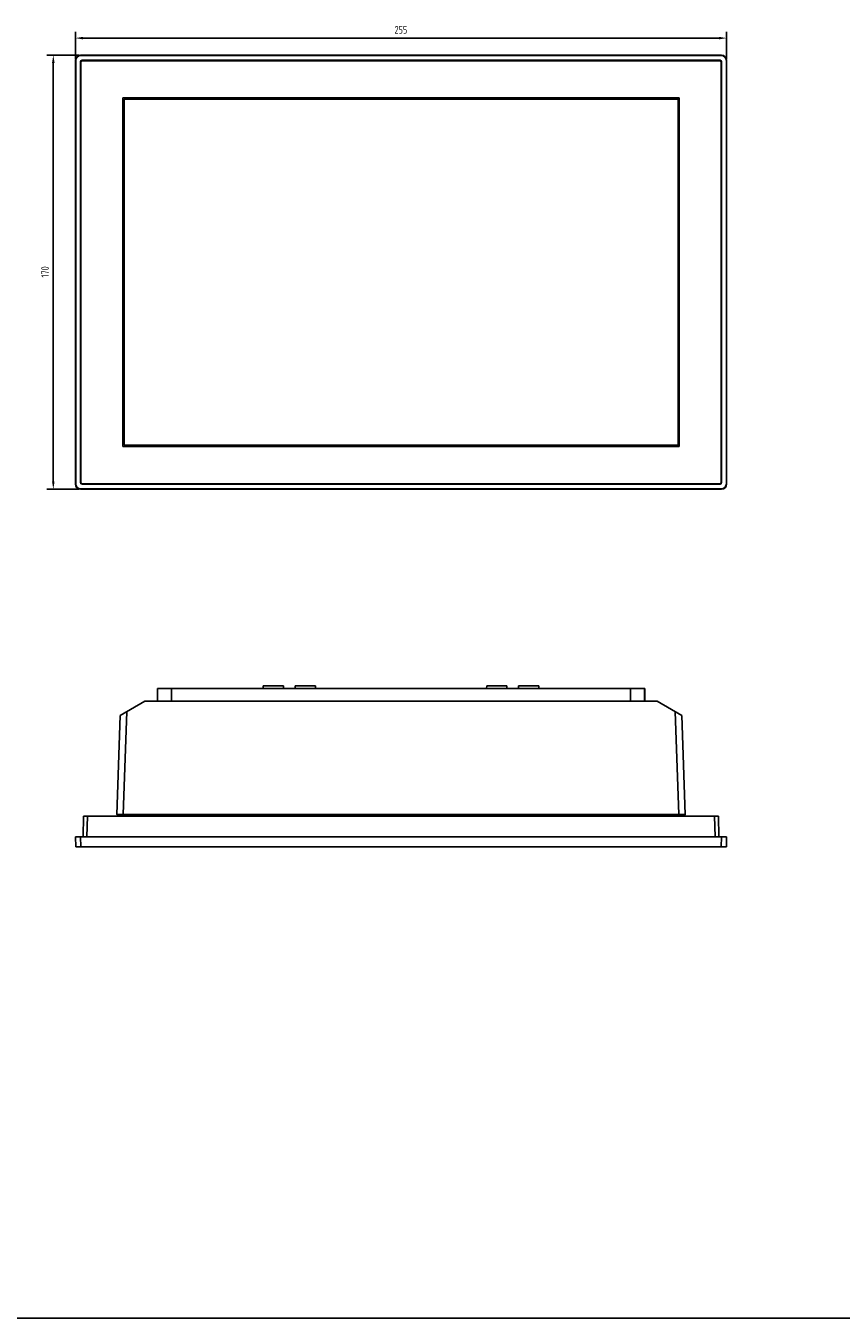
# Model space of a CAD drawing. Header units: millimetres. Extents: x 0 to 3905, y -1166 to 1110.
# Tile 3 of 155: x 275 to 594, y 0 to 506. Entities that reach past the tile are written whole.
import ezdxf

# ---------------------------------------------------------------- set-up
doc = ezdxf.new("R2010")
doc.units = ezdxf.units.MM
doc.header["$LTSCALE"] = 65.395
doc.header["$PDMODE"] = 3
doc.header["$PDSIZE"] = 8
doc.layers.get('0').update_dxf_attribs({"linetype": 'CONTINUOUS'})
doc.layers.get('Defpoints').update_dxf_attribs({"linetype": 'CONTINUOUS'})
for name, color, linetype in [('000-VT2000_DXF_DIMENSION', 7, 'CONTINUOUS'), ('000-VT2000_DXF_FORMAT', 7, 'CONTINUOUS'), ('DE-13-001392DXF_CONTINUOUS_LINE', 7, 'CONTINUOUS'), ('DE-13-001394DXF_CONTINUOUS_LINE', 7, 'CONTINUOUS'), ('VT2000-TP2_DXF_CONTINUOUS_LINE', 7, 'CONTINUOUS')]:
    doc.layers.add(name, color=color, linetype=linetype)
doc.styles.get("Standard").update_dxf_attribs({"font": 'ISOCP', "width": 0.8})
doc.dimstyles.new('DIMSTYLE_1', dxfattribs={"dimtxt": 3, "dimasz": 3, "dimexe": 2.5, "dimexo": 0.5, "dimgap": 0.75, "dimtad": 1, "dimdsep": 46, "dimtxsty": 'Standard', "dimblk": '_FILLED', "dimblk1": '_FILLED', "dimblk2": '_FILLED', "dimcen": 0.09, "dimclrt": 3, "dimazin": 2, "dimtp": 0.5, "dimtm": 0.5, "dimtfac": 1, "dimtofl": 0, "dimtmove": 0, "dimatfit": 3, "dimldrblk": '_FILLED', "dimfxl": 1, "dimtolj": 1, "dimarcsym": 0})

# ---------------------------------------------------------------- blocks, each defined once
blk = doc.blocks.new('_FILLED')
at = {"color": 0, "linetype": 'ByBlock'}
blk.add_solid([(0, 0), (-1, 0.17), (-1, -0.17)], dxfattribs=at)
blk = doc.blocks.new('*D44')
at = {"layer": '000-VT2000_DXF_DIMENSION', "color": 0, "lineweight": -2}
for p, q in [((294.65, 493.27), (294.65, 503.98)), ((546.65, 501.48), (297.65, 501.48)), ((549.65, 493.27), (549.65, 503.98))]:
    blk.add_line(p, q, dxfattribs=at)
at = {"layer": 'Defpoints', "color": 0}
for p in [(294.65, 501.48), (294.65, 492.77), (549.65, 492.77)]:
    blk.add_point(p, dxfattribs=at)
at = {"layer": '000-VT2000_DXF_DIMENSION', "color": 0, "linetype": 'ByBlock', "lineweight": -2, "xscale": 3, "yscale": 3, "zscale": 3}
for p, rotation in [((294.65, 501.48), 180), ((549.65, 501.48), 360)]:
    blk.add_blockref('_FILLED', p, dxfattribs=dict(at, rotation=rotation))
at = {"layer": '000-VT2000_DXF_DIMENSION', "color": 3, "insert": (422.1, 506.23), "char_height": 3, "attachment_point": 2, "line_spacing_factor": 0.9}
blk.add_mtext('\\A1;255', dxfattribs=at)
blk = doc.blocks.new('*D45')
at = {"layer": '000-VT2000_DXF_DIMENSION', "color": 0, "lineweight": -2}
for p, q in [((296.15, 494.77), (283.48, 494.77)), ((285.98, 491.77), (285.98, 327.77)), ((296.15, 324.77), (283.48, 324.77))]:
    blk.add_line(p, q, dxfattribs=at)
at = {"layer": 'Defpoints', "color": 0}
for p in [(296.65, 494.77), (285.98, 324.77), (296.65, 324.77)]:
    blk.add_point(p, dxfattribs=at)
at = {"layer": '000-VT2000_DXF_DIMENSION', "color": 0, "linetype": 'ByBlock', "lineweight": -2, "xscale": 3, "yscale": 3, "zscale": 3}
for p, rotation in [((285.98, 494.77), 90), ((285.98, 324.77), 270)]:
    blk.add_blockref('_FILLED', p, dxfattribs=dict(at, rotation=rotation))
at = {"layer": '000-VT2000_DXF_DIMENSION', "color": 3, "insert": (281.23, 409.88), "char_height": 3, "attachment_point": 2, "rotation": 90, "line_spacing_factor": 0.9}
blk.add_mtext('\\A1;170', dxfattribs=at)

msp = doc.modelspace()

# ---------------------------------------------------------------- linework, layer by layer
at = {"layer": '000-VT2000_DXF_FORMAT', "color": 7}
msp.add_line((0, 0), (1189, 0), dxfattribs=at)
at = {"layer": 'DE-13-001392DXF_CONTINUOUS_LINE'}
for p, q in [((326.748, 246.71), (326.748, 241.71)), ((326.748, 246.71), (517.561, 246.71)), ((326.771, 246.71), (326.771, 241.71)), ((332.264, 246.71), (332.264, 241.71)), ((332.319, 246.71), (332.319, 241.71)), ((368.166, 246.71), (368.192, 247.71)), ((368.192, 247.71), (376.116, 247.71)), ((376.142, 246.71), (376.116, 247.71)), ((380.666, 246.71), (380.692, 247.71)), ((380.692, 247.71), (388.616, 247.71)), ((388.642, 246.71), (388.616, 247.71)), ((455.666, 246.71), (455.692, 247.71)), ((455.692, 247.71), (463.616, 247.71)), ((463.642, 246.71), (463.616, 247.71)), ((468.166, 246.71), (468.192, 247.71)), ((468.192, 247.71), (476.116, 247.71)), ((476.142, 246.71), (476.116, 247.71)), ((511.99, 246.71), (511.99, 241.71)), ((512.045, 246.71), (512.045, 241.71)), ((517.538, 246.71), (517.538, 241.71)), ((517.561, 246.71), (517.561, 241.71)), ((312.217, 236.162), (321.826, 241.71)), ((522.482, 241.71), (321.826, 241.71)), ((532.092, 236.162), (522.482, 241.71)), ((312.217, 236.162), (310.86, 197.309)), ((314.767, 237.634), (313.359, 197.309)), ((529.542, 237.634), (530.95, 197.309)), ((532.092, 236.162), (533.448, 197.309)), ((311.343, 196.81), (310.86, 197.309)), ((532.966, 196.81), (311.343, 196.81)), ((313.359, 196.81), (313.359, 197.309)), ((530.95, 197.309), (313.359, 197.309)), ((530.95, 196.81), (530.95, 197.309)), ((532.966, 196.81), (533.448, 197.309))]:
    msp.add_line(p, q, dxfattribs=at)
for points, knots in [([(311.862, 197.316), (311.788, 197.316), (311.648, 197.316), (311.45, 197.316), (311.302, 197.316), (311.196, 197.315), (311.127, 197.315), (311.066, 197.315), (311.013, 197.314), (310.967, 197.313), (310.93, 197.313), (310.904, 197.312), (310.887, 197.312), (310.878, 197.311), (310.871, 197.311), (310.865, 197.31), (310.862, 197.31), (310.86, 197.31), (310.86, 197.309)], [0, 0, 0, 0, 0.2210973, 0.419126, 0.5914328, 0.6672043, 0.7357072, 0.7967114, 0.8500117, 0.8954287, 0.9328098, 0.9620295, 0.9735473, 0.9829909, 0.9903536, 0.9956323, 0.9988305, 1, 1, 1, 1]), ([(313.359, 197.309), (313.226, 197.31), (312.726, 197.313), (312.227, 197.315), (311.862, 197.316)], [0, 0, 0, 0, 0.2670096, 1, 1, 1, 1]), ([(532.447, 197.316), (532.334, 197.316), (531.835, 197.314), (531.336, 197.312), (530.95, 197.309)], [0, 0, 0, 0, 0.2264976, 1, 1, 1, 1]), ([(533.448, 197.309), (533.448, 197.31), (533.446, 197.31), (533.444, 197.31), (533.438, 197.311), (533.431, 197.311), (533.421, 197.312), (533.405, 197.312), (533.379, 197.313), (533.341, 197.313), (533.296, 197.314), (533.242, 197.315), (533.181, 197.315), (533.113, 197.315), (533.007, 197.316), (532.858, 197.316), (532.661, 197.316), (532.521, 197.316), (532.447, 197.316)], [0, 0, 0, 0, 0.0011698, 0.0043685, 0.009648, 0.0170117, 0.0264563, 0.0379749, 0.0671955, 0.1045772, 0.1499948, 0.2032954, 0.2642996, 0.3328023, 0.4085734, 0.5808789, 0.7789055, 1, 1, 1, 1])]:
    msp.add_open_spline(points, degree=3, knots=knots, dxfattribs=at)
at = {"layer": 'DE-13-001394DXF_CONTINUOUS_LINE'}
for p, q in [((294.654, 492.767), (294.654, 326.766)), ((294.756, 492.665), (294.654, 492.767)), ((294.756, 492.665), (294.756, 326.868)), ((296.617, 492.204), (296.617, 327.329)), ((296.617, 492.204), (296.687, 492.134)), ((296.756, 494.665), (296.654, 494.767)), ((547.655, 494.767), (296.654, 494.767)), ((296.687, 327.4), (296.687, 492.134)), ((296.805, 492.134), (296.687, 492.134)), ((547.553, 494.665), (296.756, 494.665)), ((297.217, 492.804), (297.287, 492.734)), ((547.092, 492.804), (297.217, 492.804)), ((297.287, 492.616), (297.287, 492.734)), ((297.287, 492.734), (547.022, 492.734)), ((302.112, 492.617), (302.262, 492.767)), ((310.52, 492.617), (310.67, 492.767)), ((318.927, 492.617), (319.077, 492.767)), ((327.335, 492.617), (327.485, 492.767)), ((335.742, 492.617), (335.892, 492.767)), ((344.15, 492.617), (344.3, 492.767)), ((352.557, 492.617), (352.707, 492.767)), ((360.965, 492.617), (361.115, 492.767)), ((369.372, 492.617), (369.522, 492.767)), ((377.78, 492.617), (377.93, 492.767)), ((386.187, 492.617), (386.337, 492.767)), ((394.595, 492.617), (394.745, 492.767)), ((403.002, 492.617), (403.152, 492.767)), ((411.41, 492.617), (411.56, 492.767)), ((419.817, 492.617), (419.967, 492.767)), ((428.225, 492.617), (428.375, 492.767)), ((436.632, 492.617), (436.782, 492.767)), ((445.04, 492.617), (445.19, 492.767)), ((453.447, 492.617), (453.597, 492.767)), ((461.855, 492.617), (462.005, 492.767)), ((470.262, 492.617), (470.412, 492.767)), ((478.67, 492.617), (478.82, 492.767)), ((487.077, 492.617), (487.227, 492.767)), ((495.485, 492.617), (495.635, 492.767)), ((503.892, 492.617), (504.042, 492.767)), ((512.3, 492.617), (512.45, 492.767)), ((520.707, 492.617), (520.857, 492.767)), ((529.115, 492.617), (529.265, 492.767)), ((537.522, 492.617), (537.672, 492.767)), ((545.93, 492.617), (546.08, 492.767)), ((547.022, 492.734), (547.092, 492.804)), ((547.022, 492.616), (547.022, 492.734)), ((547.504, 492.134), (547.621, 492.134)), ((547.553, 494.665), (547.655, 494.767)), ((547.621, 492.134), (547.692, 492.204)), ((547.621, 492.134), (547.621, 327.4)), ((547.692, 327.329), (547.692, 492.204)), ((549.552, 492.665), (549.654, 492.767)), ((549.552, 326.868), (549.552, 492.665)), ((549.654, 326.766), (549.654, 492.767)), ((296.654, 487.159), (296.804, 487.309)), ((547.504, 485.784), (547.654, 485.934)), ((296.654, 478.751), (296.804, 478.901)), ((547.504, 477.376), (547.654, 477.526)), ((296.654, 470.344), (296.804, 470.494)), ((547.504, 468.969), (547.654, 469.119)), ((296.654, 461.936), (296.804, 462.086)), ((547.504, 460.561), (547.654, 460.711)), ((296.654, 453.529), (296.804, 453.679)), ((547.504, 452.154), (547.654, 452.304)), ((296.654, 445.121), (296.804, 445.271)), ((547.504, 443.746), (547.654, 443.896)), ((296.654, 436.714), (296.804, 436.864)), ((547.504, 435.339), (547.654, 435.489)), ((296.654, 428.306), (296.804, 428.456)), ((547.504, 426.931), (547.654, 427.081)), ((296.654, 419.899), (296.804, 420.049)), ((547.504, 418.524), (547.654, 418.674)), ((296.654, 411.491), (296.804, 411.641)), ((547.504, 410.116), (547.654, 410.266)), ((296.654, 403.084), (296.804, 403.234)), ((547.504, 401.709), (547.654, 401.859)), ((296.654, 394.676), (296.804, 394.826)), ((547.504, 393.301), (547.654, 393.451)), ((296.654, 386.269), (296.804, 386.419)), ((547.504, 384.894), (547.654, 385.044)), ((296.654, 377.861), (296.804, 378.011)), ((547.504, 376.486), (547.654, 376.636)), ((296.654, 369.454), (296.804, 369.604)), ((547.504, 368.079), (547.654, 368.229)), ((296.654, 361.046), (296.804, 361.196)), ((547.504, 359.671), (547.654, 359.821)), ((296.654, 352.639), (296.804, 352.789)), ((547.504, 351.264), (547.654, 351.414)), ((296.654, 344.231), (296.804, 344.381)), ((547.504, 342.856), (547.654, 343.006)), ((296.654, 335.824), (296.804, 335.974)), ((547.504, 334.449), (547.654, 334.599)), ((294.756, 326.868), (294.654, 326.766)), ((296.617, 327.329), (296.687, 327.4)), ((296.654, 327.416), (296.804, 327.566)), ((296.756, 324.869), (296.654, 324.767)), ((296.654, 324.767), (547.655, 324.767)), ((296.805, 327.4), (296.687, 327.4)), ((296.756, 324.869), (547.553, 324.869)), ((297.217, 326.73), (297.287, 326.8)), ((297.217, 326.73), (547.092, 326.73)), ((297.287, 326.917), (297.287, 326.8)), ((547.022, 326.8), (297.287, 326.8)), ((304.412, 326.767), (304.562, 326.917)), ((312.82, 326.767), (312.97, 326.917)), ((321.227, 326.767), (321.377, 326.917)), ((329.635, 326.767), (329.785, 326.917)), ((338.042, 326.767), (338.192, 326.917)), ((346.45, 326.767), (346.6, 326.917)), ((354.857, 326.767), (355.007, 326.917)), ((363.265, 326.767), (363.415, 326.917)), ((371.672, 326.767), (371.822, 326.917)), ((380.08, 326.767), (380.23, 326.917)), ((388.487, 326.767), (388.637, 326.917)), ((396.895, 326.767), (397.045, 326.917)), ((405.302, 326.767), (405.452, 326.917)), ((413.71, 326.767), (413.86, 326.917)), ((422.117, 326.767), (422.267, 326.917)), ((430.525, 326.767), (430.675, 326.917)), ((438.932, 326.767), (439.082, 326.917)), ((447.34, 326.767), (447.49, 326.917)), ((455.747, 326.767), (455.897, 326.917)), ((464.155, 326.767), (464.305, 326.917)), ((472.562, 326.767), (472.712, 326.917)), ((480.97, 326.767), (481.12, 326.917)), ((489.377, 326.767), (489.527, 326.917)), ((497.785, 326.767), (497.935, 326.917)), ((506.192, 326.767), (506.342, 326.917)), ((514.6, 326.767), (514.75, 326.917)), ((523.007, 326.767), (523.157, 326.917)), ((531.415, 326.767), (531.565, 326.917)), ((539.822, 326.767), (539.972, 326.917)), ((547.022, 326.917), (547.022, 326.8)), ((547.092, 326.73), (547.022, 326.8)), ((547.504, 327.4), (547.621, 327.4)), ((547.553, 324.869), (547.655, 324.767)), ((547.692, 327.329), (547.621, 327.4)), ((549.552, 326.868), (549.654, 326.766)), ((297.654, 188.61), (297.866, 196.71)), ((297.866, 196.71), (546.442, 196.71)), ((299.154, 188.61), (299.366, 196.71)), ((311.987, 196.81), (311.983, 196.71)), ((313.389, 196.81), (313.389, 196.71)), ((530.919, 196.81), (530.919, 196.71)), ((532.322, 196.81), (532.325, 196.71)), ((545.155, 188.61), (544.943, 196.71)), ((546.654, 188.61), (546.442, 196.71)), ((294.756, 184.71), (294.654, 188.61)), ((294.654, 188.61), (549.654, 188.61)), ((296.756, 184.71), (296.654, 188.61)), ((547.553, 184.71), (547.655, 188.61)), ((549.552, 184.71), (549.654, 188.61)), ((549.552, 184.71), (294.756, 184.71))]:
    msp.add_line(p, q, dxfattribs=at)
for centre, start, end in [((547.021, 492.133), 0.06748, 89.93252), ((547.021, 327.4), 270.06748, 359.93252)]:
    msp.add_arc(centre, 0.6, start, end, dxfattribs=at)
for centre, major_axis, ratio, start_param, end_param in [((296.655, 492.766), (-1.415, 1.415), 0.999315, -0.7850555, 0.7850555), ((296.757, 492.664), (-1.415, 1.415), 0.999315, -0.7850555, 0.7850555), ((297.217, 492.204), (0.425, -0.425), 0.9987828, 2.3568035, 3.9263818), ((547.091, 492.204), (0.425, 0.425), 0.9987828, -0.7847892, 0.7847892), ((547.552, 492.664), (1.415, 1.415), 0.999315, -0.7850555, 0.7850555), ((547.654, 492.766), (1.415, 1.415), 0.999315, -0.7850555, 0.7850555), ((296.655, 326.767), (1.415, 1.415), 0.999315, -3.9266482, -2.3565371), ((296.757, 326.87), (-1.415, -1.415), 0.999315, -0.7850555, 0.7850555), ((297.217, 327.33), (0.425, 0.425), 0.9987828, -3.9263818, -2.3568035), ((547.091, 327.33), (0.425, -0.425), 0.9987828, -0.7847892, 0.7847892), ((547.552, 326.87), (1.415, -1.415), 0.999315, -0.7850555, 0.7850555), ((547.654, 326.767), (1.415, -1.415), 0.999315, -0.7850555, 0.7850555)]:
    msp.add_ellipse(centre, major_axis=major_axis, ratio=ratio, start_param=start_param, end_param=end_param, dxfattribs=at)
for points in [[(296.687, 492.134), (296.688, 492.212), (296.719, 492.37), (296.852, 492.569), (297.052, 492.702), (297.209, 492.734), (297.287, 492.734)], [(297.287, 326.8), (297.209, 326.8), (297.052, 326.831), (296.852, 326.965), (296.719, 327.164), (296.688, 327.322), (296.687, 327.4)]]:
    msp.add_open_spline(points, degree=3, knots=[0, 0, 0, 0, 0.2499714, 0.4999998, 0.7500281, 1, 1, 1, 1], dxfattribs=at)
at = {"layer": 'VT2000-TP2_DXF_CONTINUOUS_LINE'}
for p, q in [((296.804, 492.117), (296.804, 327.417)), ((547.004, 492.617), (297.304, 492.617)), ((547.504, 327.417), (547.504, 492.117)), ((313.174, 478.067), (313.174, 341.467)), ((531.134, 478.067), (313.174, 478.067)), ((313.674, 477.567), (313.674, 341.967)), ((530.634, 477.567), (313.674, 477.567)), ((530.634, 341.967), (530.634, 477.567)), ((531.134, 341.467), (531.134, 478.067)), ((313.174, 341.467), (531.134, 341.467)), ((313.674, 341.967), (530.634, 341.967)), ((297.304, 326.917), (547.004, 326.917))]:
    msp.add_line(p, q, dxfattribs=at)
for centre, start, end in [((297.304, 492.117), 90, 180), ((547.004, 492.117), 0, 90), ((297.304, 327.417), 180, 270), ((547.004, 327.417), 270, 0)]:
    msp.add_arc(centre, 0.5, start, end, dxfattribs=at)

# ---------------------------------------------------------------- dimensions: what is measured, and where the dimension line sits
at = {"layer": '000-VT2000_DXF_DIMENSION'}
for base, p1, p2, angle, picture, middle in [((294.654, 501.482), (549.654, 492.767), (294.654, 492.767), 180, '*D44', (422.096, 501.482)), ((285.978, 324.767), (296.654, 494.767), (296.654, 324.767), 270, '*D45', (285.978, 409.878))]:
    dim = msp.add_linear_dim(base=base, p1=p1, p2=p2, angle=angle, dimstyle='DIMSTYLE_1', dxfattribs=at)
    dim.commit()
    dim.dimension.update_dxf_attribs({"geometry": picture, "text_midpoint": middle, "dimtype": 160})

doc.saveas('drawing.dxf')
